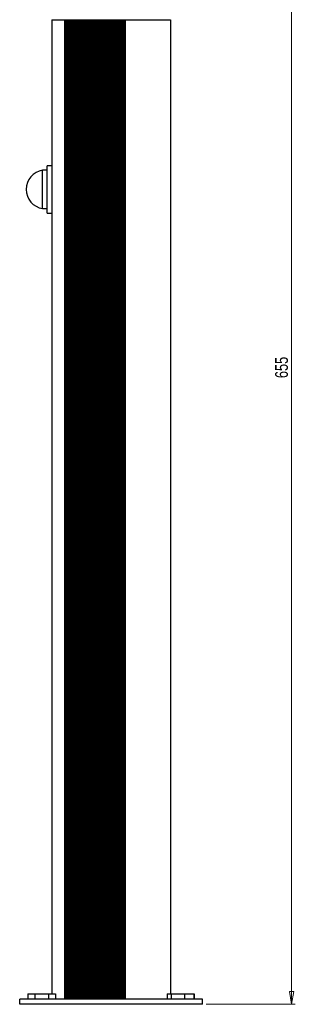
# Model space of a CAD drawing. Header units: millimetres. Extents: x 391 to 949, y 306 to 781.
# Tile 2 of 6: x 622 to 697, y 306 to 576. Entities that reach past the tile are written whole.
import ezdxf

# ---------------------------------------------------------------- set-up
doc = ezdxf.new("R2010")
doc.units = ezdxf.units.MM
doc.styles.add('SLDTEXTSTYLE0', font='TXT', dxfattribs={"width": 0.75})
doc.dimstyles.new('SLDDIMSTYLE0', dxfattribs={"dimtxt": 3.5, "dimasz": 3.556, "dimexe": 0, "dimexo": 0.0625, "dimgap": 0.875, "dimtad": 1, "dimdec": 0, "dimlfac": 2, "dimrnd": 1e-09, "dimzin": 12, "dimdsep": 46, "dimtxsty": 'SLDTEXTSTYLE0', "dimblk1": 'CLOSED', "dimblk2": 'CLOSED', "dimsah": 1, "dimcen": 0.09, "dimadec": 0, "dimazin": 3, "dimtfac": 1, "dimtdec": 0, "dimtofl": 0, "dimtmove": 0, "dimatfit": 3, "dimldrblk": 'CLOSED', "dimfxl": 0, "dimfrac": 2, "dimtolj": 1, "dimtzin": 12, "dimarcsym": 0})

# ---------------------------------------------------------------- blocks, each defined once
blk = doc.blocks.new('_Closed')
at = {"color": 0, "linetype": 'ByBlock', "lineweight": -2}
for p, q in [((-1, 0.166667), (0, 0)), ((-1, 0.166667), (-1, -0.166667)), ((0, 0), (-1, -0.166667)), ((0, 0), (-1, 0))]:
    blk.add_line(p, q, dxfattribs=at)
blk = doc.blocks.new('_D')
at = {"color": 7, "linetype": 'Continuous', "lineweight": 0}
for p, q in [((664.26, 633.48), (697.43, 633.48)), ((696.43, 633.48), (696.43, 305.74)), ((673.01, 305.74), (697.43, 305.74))]:
    blk.add_line(p, q, dxfattribs=at)
at = {"color": 7, "linetype": 'Continuous', "lineweight": 18, "xscale": 3.556, "yscale": 3.556}
for p, rotation in [((696.43, 633.48, 0.3), 90.0000000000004), ((696.43, 305.74, 0.3), 270.0000000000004)]:
    blk.add_blockref('_Closed', p, dxfattribs=dict(at, rotation=rotation))
at = {"color": 7, "linetype": 'Continuous', "lineweight": 18, "insert": (691.92, 477.4), "char_height": 3.5, "attachment_point": 1, "rotation": 90, "style": 'SLDTEXTSTYLE0'}
blk.add_mtext('655', dxfattribs=at)

msp = doc.modelspace()

# ---------------------------------------------------------------- linework, layer by layer
at = {"color": 7, "linetype": 'Continuous', "lineweight": 25}
for p, q in [((630.76, 575.64), (630.76, 308.64)), ((630.76, 575.64), (634.26, 575.64)), ((634.26, 575.64), (634.26, 307.14)), ((634.26, 575.64), (634.41, 575.64)), ((634.41, 575.64), (634.41, 307.14)), ((634.41, 575.64), (634.67, 575.64)), ((634.67, 575.64), (634.67, 307.14)), ((634.67, 575.64), (634.91, 575.64)), ((634.91, 575.64), (634.91, 307.14)), ((634.91, 575.64), (635.17, 575.64)), ((635.17, 575.64), (635.17, 307.14)), ((635.17, 575.64), (635.41, 575.64)), ((635.41, 575.64), (635.41, 307.14)), ((635.41, 575.64), (635.67, 575.64)), ((635.67, 575.64), (635.67, 307.14)), ((635.67, 575.64), (635.91, 575.64)), ((635.91, 575.64), (635.91, 307.14)), ((635.91, 575.64), (636.17, 575.64)), ((636.17, 575.64), (636.17, 307.14)), ((636.17, 575.64), (636.41, 575.64)), ((636.41, 575.64), (636.41, 307.14)), ((636.41, 575.64), (636.67, 575.64)), ((636.67, 575.64), (636.67, 307.14)), ((636.67, 575.64), (636.91, 575.64)), ((636.91, 575.64), (636.91, 307.14)), ((636.91, 575.64), (637.17, 575.64)), ((637.17, 575.64), (637.17, 307.14)), ((637.17, 575.64), (637.41, 575.64)), ((637.41, 575.64), (637.41, 307.14)), ((637.41, 575.64), (637.67, 575.64)), ((637.67, 575.64), (637.67, 307.14)), ((637.67, 575.64), (637.91, 575.64)), ((637.91, 575.64), (637.91, 307.14)), ((637.91, 575.64), (638.17, 575.64)), ((638.17, 575.64), (638.17, 307.14)), ((638.17, 575.64), (638.41, 575.64)), ((638.41, 575.64), (638.41, 307.14)), ((638.41, 575.64), (638.67, 575.64)), ((638.67, 575.64), (638.67, 307.14)), ((638.67, 575.64), (638.91, 575.64)), ((638.91, 575.64), (638.91, 307.14)), ((638.91, 575.64), (639.17, 575.64)), ((639.17, 575.64), (639.17, 307.14)), ((639.17, 575.64), (639.41, 575.64)), ((639.41, 575.64), (639.41, 307.14)), ((639.41, 575.64), (639.67, 575.64)), ((639.67, 575.64), (639.67, 307.14)), ((639.67, 575.64), (639.91, 575.64)), ((639.91, 575.64), (639.91, 307.14)), ((639.91, 575.64), (640.17, 575.64)), ((640.17, 575.64), (640.17, 307.14)), ((640.17, 575.64), (640.41, 575.64)), ((640.41, 575.64), (640.41, 307.14)), ((640.41, 575.64), (640.67, 575.64)), ((640.67, 575.64), (640.67, 307.14)), ((640.67, 575.64), (640.91, 575.64)), ((640.91, 575.64), (640.91, 307.14)), ((640.91, 575.64), (641.17, 575.64)), ((641.17, 575.64), (641.17, 307.14)), ((641.17, 575.64), (641.41, 575.64)), ((641.41, 575.64), (641.41, 307.14)), ((641.41, 575.64), (641.67, 575.64)), ((641.67, 575.64), (641.67, 307.14)), ((641.67, 575.64), (641.91, 575.64)), ((641.91, 575.64), (641.91, 307.14)), ((641.91, 575.64), (642.17, 575.64)), ((642.17, 575.64), (642.17, 307.14)), ((642.17, 575.64), (642.41, 575.64)), ((642.41, 575.64), (642.41, 307.14)), ((642.41, 575.64), (642.67, 575.64)), ((642.67, 575.64), (642.67, 307.14)), ((642.67, 575.64), (642.91, 575.64)), ((642.91, 575.64), (642.91, 307.14)), ((642.91, 575.64), (643.17, 575.64)), ((643.17, 575.64), (643.17, 307.14)), ((643.17, 575.64), (643.41, 575.64)), ((643.41, 575.64), (643.41, 307.14)), ((643.41, 575.64), (643.67, 575.64)), ((643.67, 575.64), (643.67, 307.14)), ((643.67, 575.64), (643.91, 575.64)), ((643.91, 575.64), (643.91, 307.14)), ((643.91, 575.64), (644.17, 575.64)), ((644.17, 575.64), (644.17, 307.14)), ((644.17, 575.64), (644.41, 575.64)), ((644.41, 575.64), (644.41, 307.14)), ((644.41, 575.64), (644.67, 575.64)), ((644.67, 575.64), (644.67, 307.14)), ((644.67, 575.64), (644.91, 575.64)), ((644.91, 575.64), (644.91, 307.14)), ((644.91, 575.64), (645.17, 575.64)), ((645.17, 575.64), (645.17, 307.14)), ((645.17, 575.64), (645.41, 575.64)), ((645.41, 575.64), (645.41, 307.14)), ((645.41, 575.64), (645.67, 575.64)), ((645.67, 575.64), (645.67, 307.14)), ((645.67, 575.64), (645.91, 575.64)), ((645.91, 575.64), (645.91, 307.14)), ((645.91, 575.64), (646.17, 575.64)), ((646.17, 575.64), (646.17, 307.14)), ((646.17, 575.64), (646.41, 575.64)), ((646.41, 575.64), (646.41, 307.14)), ((646.41, 575.64), (646.67, 575.64)), ((646.67, 575.64), (646.67, 307.14)), ((646.67, 575.64), (646.91, 575.64)), ((646.91, 575.64), (646.91, 307.14)), ((646.91, 575.64), (647.17, 575.64)), ((647.17, 575.64), (647.17, 307.14)), ((647.17, 575.64), (647.41, 575.64)), ((647.41, 575.64), (647.41, 307.14)), ((647.41, 575.64), (647.67, 575.64)), ((647.67, 575.64), (647.67, 307.14)), ((647.67, 575.64), (647.91, 575.64)), ((647.91, 575.64), (647.91, 307.14)), ((647.91, 575.64), (648.17, 575.64)), ((648.17, 575.64), (648.17, 307.14)), ((648.17, 575.64), (648.41, 575.64)), ((648.41, 575.64), (648.41, 307.14)), ((648.41, 575.64), (648.67, 575.64)), ((648.67, 575.64), (648.67, 307.14)), ((648.67, 575.64), (648.91, 575.64)), ((648.91, 575.64), (648.91, 307.14)), ((648.91, 575.64), (649.17, 575.64)), ((649.17, 575.64), (649.17, 307.14)), ((649.17, 575.64), (649.41, 575.64)), ((649.41, 575.64), (649.41, 307.14)), ((649.41, 575.64), (649.67, 575.64)), ((649.67, 575.64), (649.67, 307.14)), ((649.67, 575.64), (649.91, 575.64)), ((649.91, 575.64), (649.91, 307.14)), ((649.91, 575.64), (650.17, 575.64)), ((650.17, 575.64), (650.17, 307.14)), ((650.17, 575.64), (650.41, 575.64)), ((650.41, 575.64), (650.41, 307.14)), ((650.41, 575.64), (650.67, 575.64)), ((650.67, 575.64), (650.67, 307.14)), ((650.67, 575.64), (650.91, 575.64)), ((650.91, 575.64), (663.26, 575.64)), ((650.91, 575.64), (650.91, 307.14)), ((663.26, 575.64), (663.26, 308.64)), ((630.76, 535.64), (629.51, 535.64)), ((629.51, 531.63), (629.51, 535.64)), ((629.51, 534.39), (628.26, 534.39)), ((628.26, 531.15), (628.26, 534.39)), ((628.26, 523.89), (628.26, 531.15)), ((629.51, 522.64), (629.51, 531.63)), ((628.26, 523.89), (629.51, 523.89)), ((629.51, 522.64), (630.76, 522.64)), ((624.26, 308.64), (624.26, 307.14)), ((624.26, 308.64), (626.14, 308.64)), ((626.14, 308.64), (626.14, 307.14)), ((626.14, 308.64), (629.89, 308.64)), ((629.89, 308.64), (629.89, 307.14)), ((629.89, 308.64), (631.77, 308.64)), ((631.77, 308.64), (631.77, 307.14)), ((662.36, 308.64), (662.36, 307.14)), ((662.36, 308.64), (663.45, 308.64)), ((663.45, 308.64), (663.45, 307.14)), ((663.45, 308.64), (667.11, 308.64)), ((667.11, 308.64), (667.11, 307.14)), ((667.11, 308.64), (669.67, 308.64)), ((669.67, 308.64), (669.77, 308.64)), ((669.67, 308.64), (669.67, 307.14)), ((669.77, 308.64), (669.77, 307.14)), ((622.01, 305.74), (622.01, 307.14)), ((672.01, 307.14), (622.01, 307.14)), ((672.01, 305.74), (622.01, 305.74)), ((672.01, 305.74), (672.01, 307.14))]:
    msp.add_line(p, q, dxfattribs=at)
msp.add_arc((629.08, 529.14), 5.31, 98.7974, 261.2026, dxfattribs=at)

# ---------------------------------------------------------------- dimensions: what is measured, and where the dimension line sits
at = {"color": 7, "linetype": 'Continuous', "lineweight": 18}
dim = msp.add_linear_dim(base=(696.43, 305.74), p1=(663.26, 633.48), p2=(672.01, 305.74), angle=90, dimstyle='SLDDIMSTYLE0', dxfattribs=at)
dim.commit()
dim.dimension.update_dxf_attribs({"geometry": '_D', "text_midpoint": (696.43, 481.28), "dimtype": 160})

doc.saveas('drawing.dxf')
